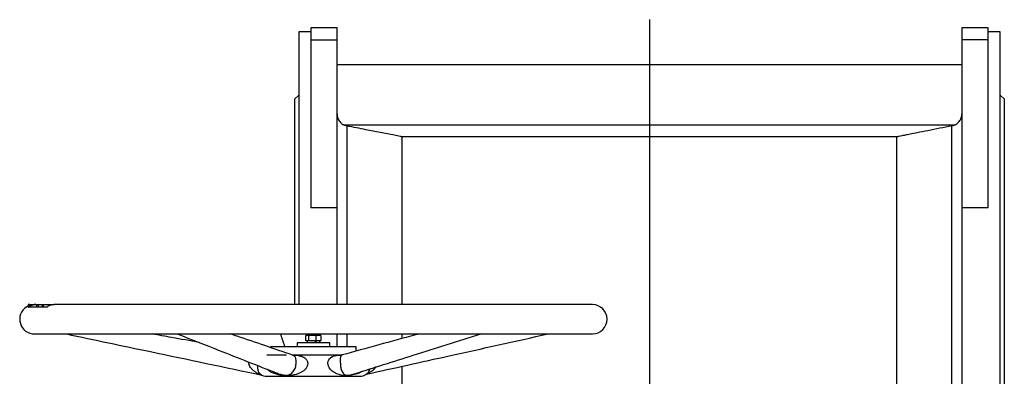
# Model space of a CAD drawing. Extents: x 562 to 5534, y -3603 to 136.
# Tile 15 of 15: x 4276 to 5483, y -354 to 83. Entities that reach past the tile are written whole.
import ezdxf

# ---------------------------------------------------------------- set-up
doc = ezdxf.new("R2010")
doc.units = 0
doc.layers.get('0').update_dxf_attribs({"linetype": 'CONTINUOUS'})

msp = doc.modelspace()

# ---------------------------------------------------------------- linework, layer by layer
at = {"color": 7, "linetype": 'CONTINUOUS'}
for p, q in [((4664.8, 73.5), (4632.8, 73.5)), ((4632.8, 73.5), (4632.8, 58.6)), ((4664.8, 58.6), (4664.8, 73.5)), ((5462.8, 73.5), (5430.8, 73.5)), ((5430.8, 73.5), (5430.8, 58.6)), ((5462.8, 58.6), (5462.8, 73.5)), ((4632.8, 68.5), (4617.8, 68.5)), ((4617.8, 68.5), (4617.8, -266)), ((5477.8, 68.5), (5462.8, 68.5)), ((5477.8, -2046.5), (5477.8, 68.5)), ((4632.8, 58.6), (4664.8, 58.6)), ((4632.8, 58.6), (4632.8, -147.3)), ((4664.8, -147.3), (4664.8, 58.6)), ((5462.8, 58.6), (5430.8, 58.6)), ((5430.8, 58.6), (5430.8, -147.3)), ((5462.8, -147.3), (5462.8, 58.6)), ((4664.8, 28.5), (5430.8, 28.5)), ((4617.8, -9), (4612.8, -14)), ((5482.8, -14), (5477.8, -9)), ((4612.8, -14), (4612.8, -266)), ((5482.8, -989), (5482.8, -14)), ((4672.7, -45.4), (4676.9, -46.9)), ((4672.7, -45.4), (5422.8, -45.4)), ((5418.6, -46.9), (5422.8, -45.4)), ((4744.8, -266), (4744.8, -60.4)), ((5350.8, -60.4), (4744.8, -60.4)), ((5350.8, -60.4), (5350.8, -651)), ((4664.8, -147.3), (4632.8, -147.3)), ((4664.8, -266), (4664.8, -147.3)), ((5430.8, -147.3), (5430.8, -831.5)), ((5462.8, -147.3), (5430.8, -147.3)), ((4284.2, -269), (4283.8, -269)), ((4309.3, -269), (4285.7, -269)), ((4286, -266), (4286, -268)), ((4286.9, -266), (4286, -266)), ((4286.9, -267.6), (4286.9, -266)), ((4286.9, -266), (4287.1, -266)), ((4287.1, -266), (4287.1, -267.5)), ((4287.8, -266), (4287.1, -266)), ((4287.8, -267.3), (4287.8, -266)), ((4287.8, -266), (4293.3, -266)), ((4293.3, -266), (4293.4, -266)), ((4294, -266), (4293.4, -266)), ((4295.6, -266), (4294.1, -266)), ((4296.9, -269), (4296.9, -266)), ((4296.9, -266), (4298.6, -266)), ((4298.6, -266), (4298.6, -269)), ((4298.6, -266), (4303.1, -266)), ((4303.3, -266), (4303.3, -269)), ((4303.9, -266), (4303.9, -269)), ((4303.9, -266), (4304.7, -266)), ((4304.7, -266), (4304.7, -269)), ((4304.7, -266), (4310.9, -266)), ((4311, -266), (4311, -268)), ((4311.5, -266), (4311.5, -267.7)), ((4977.8, -266), (4318.5, -266)), ((4293.8, -302), (4977.8, -302)), ((4615.8, -313), (4615.8, -318)), ((4655.8, -313), (4615.8, -313)), ((4626.6, -310.4), (4626.6, -304)), ((4630.1, -304), (4626.6, -304)), ((4630.1, -310.4), (4626.6, -310.4)), ((4628.1, -310.4), (4628.1, -313)), ((4630.1, -310.4), (4630.1, -304)), ((4639.3, -304), (4630.1, -304)), ((4639.3, -310.4), (4630.1, -310.4)), ((4635.7, -304), (4634.7, -302)), ((4639.3, -310.4), (4639.3, -304)), ((4644.9, -304), (4639.3, -304)), ((4644.9, -310.4), (4639.3, -310.4)), ((4643.5, -313), (4643.5, -310.4)), ((4644.9, -304), (4644.9, -310.4)), ((4655.8, -318), (4655.8, -313)), ((4664.8, -318), (4664.8, -302)), ((4744.8, -307.5), (4744.8, -302)), ((4583.3, -318), (4583.3, -318.8)), ((4688.3, -318), (4583.3, -318)), ((4688.3, -323.1), (4688.3, -318)), ((4610.1, -328), (4610.6, -328.1)), ((4611.9, -328.1), (4612.1, -328.1)), ((4671, -327.8), (4670.6, -328)), ((4744.8, -467), (4744.8, -341.6))]:
    msp.add_line(p, q, dxfattribs=at)
msp.add_line((5047.8, 83.5), (5047.8, -2067.9))
at = {"color": 8, "linetype": 'CONTINUOUS'}
for p, q in [((4676.9, -46.9), (4676.9, -266)), ((5418.6, -663.8), (5418.6, -46.9)), ((4676.9, -302), (4676.9, -318)), ((4556.6, -337.4), (4556.7, -336.6)), ((4602.2, -328), (4602.3, -328))]:
    msp.add_line(p, q, dxfattribs=at)
at = {"color": 8, "linetype": 'CONTINUOUS', "flags": 128}
msp.add_lwpolyline([(4695, -348.1), (4693.9, -348.9), (4691.8, -350), (4689.5, -350.9), (4686.1, -351.9), (4682.6, -352.7), (4679.1, -353.1), (4675.7, -353.3), (4672.7, -353.1), (4670, -352.7), (4667.2, -351.9), (4664.5, -350.9), (4662.9, -350.2), (4661.5, -349.5), (4660.1, -348.6), (4658.9, -347.7), (4657.9, -346.8), (4657.1, -346), (4656.3, -345.1), (4655.2, -343.3), (4654.7, -342.5), (4654.3, -341.5), (4653.8, -339.5), (4653.7, -337.4), (4654, -335.6), (4654.6, -333.9), (4655.5, -332.7), (4656.5, -331.6), (4659, -329.9), (4661.6, -328.9), (4664.2, -328.4), (4666.7, -328.1), (4669.3, -328), (4669.3, -328)], dxfattribs=at)
at = {"color": 7, "linetype": 'CONTINUOUS'}
for centre, radius, start, end in [((4293.8, -284), 18, 123.5573, 270), ((4977.8, -284), 18, 270, 90), ((4669.3, -315.3), 12.7, 269.9961, 276.9989), ((4692.8, -341), 13, 270, 337.6418), ((4578.8, -341), 13, 232.3463, 270)]:
    msp.add_arc(centre, radius, start, end, dxfattribs=at)
for centre, major_axis, start_param, end_param in [((4635.8, -313), (-7.2, 21.1), 4.669632, 4.792842), ((4635.8, -309.2), (-4.8, 14), 4.394929, 4.583819), ((4635.8, -309.2), (-7.2, 21.1), 4.488984, 4.612834)]:
    msp.add_ellipse(centre, major_axis=major_axis, ratio=0.125034, start_param=start_param, end_param=end_param, dxfattribs=at)
for points, knots in [([(4664.8, -32.2), (4664.8, -33), (4664.9, -34.7), (4665.5, -37.2), (4666.6, -39.5), (4668, -41.6), (4669.7, -43.5), (4671.4, -44.7), (4672.4, -45.3), (4672.7, -45.4)], [0, 0, 0, 0, 0.153884, 0.312226, 0.466107, 0.624451, 0.778327, 0.936667, 1, 1, 1, 1]), ([(5422.8, -45.4), (5423.5, -45), (5425, -44.1), (5426.8, -42.4), (5428.4, -40.4), (5429.6, -38.2), (5430.4, -35.8), (5430.7, -33.7), (5430.8, -32.5), (5430.8, -32.2)], [0, 0, 0, 0, 0.153865, 0.312189, 0.466053, 0.624378, 0.778253, 0.936586, 1, 1, 1, 1]), ([(4744.8, -60.4), (4744.7, -60.4), (4744.6, -60.4), (4743.8, -60.2), (4741.8, -59.7), (4738.8, -59.1), (4733.6, -58.1), (4726.6, -56.7), (4717.8, -54.9), (4708.9, -53.2), (4699.2, -51.3), (4688.5, -49.2), (4680.8, -47.7), (4676.9, -46.9)], [0, 0, 0, 0, 0.014238, 0.032794, 0.066291, 0.120866, 0.175708, 0.300225, 0.425086, 0.550296, 0.675289, 0.837641, 1, 1, 1, 1]), ([(5418.6, -46.9), (5413.7, -47.9), (5403.9, -49.8), (5389.7, -52.6), (5377.5, -55), (5368.2, -56.8), (5361.9, -58.1), (5357.3, -59), (5354.2, -59.6), (5352.1, -60.1), (5351.1, -60.3), (5350.8, -60.4), (5350.8, -60.4), (5350.8, -60.4)], [0, 0, 0, 0, 0.206483, 0.41294, 0.597759, 0.724124, 0.810945, 0.871057, 0.928943, 0.957924, 0.979491, 0.994101, 1, 1, 1, 1]), ([(4294.3, -266.1), (4293.7, -266.1), (4292.1, -266.1), (4289.5, -266.6), (4286.7, -267.5), (4285, -268.5), (4284.2, -269)], [0, 0, 0, 0, 0.165252, 0.444717, 0.732287, 1, 1, 1, 1]), ([(4285.7, -269), (4286.6, -268.5), (4288.3, -267.5), (4291.2, -266.5), (4294.1, -266), (4296, -266.1), (4296.9, -266.1)], [0, 0, 0, 0, 0.252056, 0.511419, 0.763476, 1, 1, 1, 1]), ([(4296.1, -266), (4296.2, -266), (4296.4, -266), (4296.6, -266), (4296.8, -266)], [0, 0, 0, 0, 0.414757, 1, 1, 1, 1]), ([(4303.3, -266), (4303.3, -266), (4303.4, -266), (4303.7, -266), (4303.9, -266), (4303.9, -266)], [0, 0, 0, 0, 0.4964, 0.748141, 1, 1, 1, 1]), ([(4318.6, -266.1), (4318, -266.1), (4316.6, -266.1), (4314.2, -266.6), (4311.6, -267.5), (4310, -268.5), (4309.3, -269)], [0, 0, 0, 0, 0.157998, 0.439898, 0.729961, 1, 1, 1, 1]), ([(4311.1, -266), (4311.1, -266), (4311.1, -266), (4311.4, -266), (4311.5, -266)], [0, 0, 0, 0, 0.641191, 1, 1, 1, 1]), ([(4311.5, -266), (4311.9, -266), (4312.6, -266), (4314.6, -266), (4316.6, -266), (4317.8, -266), (4318.2, -266)], [0, 0, 0, 0, 0.298378, 0.586406, 0.867277, 1, 1, 1, 1]), ([(4333, -302), (4367.4, -309.3), (4447.3, -326.1), (4527.2, -342.9), (4572.7, -352.5)], [0, 0, 0, 0, 0.431192, 1, 1, 1, 1]), ([(4495.7, -312.5), (4484.5, -310.5), (4465.3, -307), (4446.2, -303.5), (4438.3, -302)], [0, 0, 0, 0, 0.585855, 1, 1, 1, 1]), ([(4469, -302), (4486.1, -308.8), (4526.7, -324.7), (4567.3, -340.7), (4590.8, -350)], [0, 0, 0, 0, 0.421051, 1, 1, 1, 1]), ([(4610.4, -328), (4587.7, -320.3), (4562.3, -311.6), (4536.9, -303), (4534.1, -302)], [0, 0, 0, 0, 0.891122, 1, 1, 1, 1]), ([(4595.3, -302), (4595.5, -302.5), (4595.9, -303.6), (4596.4, -305.2), (4596.9, -306.7), (4597.4, -308.1), (4597.8, -309.2), (4598.2, -310.3), (4598.5, -311.3), (4598.9, -312.4), (4599.3, -313.5), (4599.7, -314.7), (4600.1, -316), (4600.5, -317.1), (4600.8, -317.9), (4600.9, -318)], [0, 0, 0, 0, 0.08913, 0.197933, 0.293662, 0.376316, 0.445892, 0.512806, 0.577656, 0.645273, 0.715661, 0.788818, 0.864744, 0.965382, 1, 1, 1, 1]), ([(4765.2, -302), (4763.8, -302.4), (4732.3, -311), (4700.9, -319.6), (4671, -327.8)], [0, 0, 0, 0, 0.046736, 1, 1, 1, 1]), ([(4685.6, -351.1), (4709.8, -343.4), (4761.7, -327.1), (4813.6, -310.7), (4841.3, -302)], [0, 0, 0, 0, 0.467148, 1, 1, 1, 1]), ([(4700.4, -351.5), (4734.3, -344), (4808.7, -327.5), (4883.1, -311), (4923.5, -302)], [0, 0, 0, 0, 0.456129, 1, 1, 1, 1]), ([(4602.3, -328), (4600.3, -328), (4596.3, -328), (4591.1, -328), (4586.5, -328), (4583, -328), (4580.4, -328), (4579, -328), (4578.9, -328), (4578.8, -328)], [0, 0, 0, 0, 0.140566, 0.285157, 0.43256, 0.581413, 0.730264, 0.877667, 1, 1, 1, 1]), ([(4622.6, -328), (4620.4, -328), (4616.1, -328), (4612.1, -328), (4610.1, -328)], [0, 0, 0, 0, 0.500002, 1, 1, 1, 1]), ([(4612.1, -328.1), (4611.8, -328.1), (4611.1, -328.2), (4610.7, -328.1), (4610.4, -328)], [0, 0, 0, 0, 0.422027, 1, 1, 1, 1]), ([(4621.2, -329.5), (4621.7, -329.7), (4622.6, -330), (4624, -330.7), (4625.3, -331.5), (4626.4, -332.5), (4627.4, -333.6), (4628.3, -335.1), (4628.8, -336.8), (4628.9, -338.6), (4628.6, -340.5), (4627.9, -342.4), (4627, -344), (4625.4, -345.9), (4623.2, -347.8), (4621.3, -348.9), (4620.3, -349.5)], [0, 0, 0, 0, 0.068551, 0.13289, 0.193111, 0.249399, 0.314548, 0.374932, 0.438698, 0.500374, 0.562897, 0.624312, 0.688295, 0.749304, 0.870166, 1, 1, 1, 1]), ([(4669.3, -328), (4667.6, -328), (4664.3, -328), (4658.8, -328), (4653, -328), (4647, -328), (4640.8, -328), (4634.6, -328), (4628.5, -328), (4624.5, -328), (4622.6, -328)], [0, 0, 0, 0, 0.122456, 0.247066, 0.373157, 0.500001, 0.626844, 0.752934, 0.877545, 1, 1, 1, 1]), ([(4670.6, -327.9), (4670.4, -328), (4670, -328.1), (4669.5, -328.2), (4669, -328.2), (4668.6, -328.2), (4668.6, -328.2), (4668.6, -328.1)], [0, 0, 0, 0, 0.136767, 0.290828, 0.467619, 0.671221, 1, 1, 1, 1]), ([(4578.8, -354), (4578.8, -354), (4578.8, -354), (4579.3, -354), (4580.4, -354), (4582, -354), (4584.3, -354), (4587.1, -354), (4590.5, -354), (4594.3, -354), (4598.5, -354), (4603.4, -354), (4609.2, -354), (4615.8, -354), (4620.3, -354), (4622.6, -354)], [0, 0, 0, 0, 0.034479, 0.107035, 0.182609, 0.258191, 0.33517, 0.41256, 0.489951, 0.56693, 0.642504, 0.718085, 0.814757, 0.90879, 1, 1, 1, 1]), ([(4622.6, -354), (4624.3, -354), (4627.7, -354), (4633, -354), (4638.4, -354), (4644, -354), (4649.6, -354), (4655.1, -354), (4660.5, -354), (4665.7, -354), (4670.5, -354), (4675, -354), (4679, -354), (4682.9, -354), (4686.4, -354), (4689.3, -354), (4691.2, -354), (4692.3, -354), (4692.7, -354), (4692.7, -354), (4692.7, -354)], [0, 0, 0, 0, 0.050704, 0.101405, 0.155149, 0.208898, 0.264882, 0.320871, 0.377896, 0.435226, 0.492556, 0.549581, 0.605565, 0.661555, 0.733167, 0.802826, 0.870393, 0.921091, 0.971797, 1, 1, 1, 1])]:
    msp.add_open_spline(points, degree=3, knots=knots, dxfattribs=at)
at = {"color": 8, "linetype": 'CONTINUOUS'}
for points, knots in [([(4572.3, -352.3), (4571.8, -352.2), (4570.5, -351.8), (4567.9, -350.7), (4565.1, -349.2), (4562.3, -347.1), (4559.9, -344.7), (4558.1, -342.3), (4557, -340.1), (4556.6, -338.5), (4556.6, -337.7), (4556.6, -337.4)], [0, 0, 0, 0, 0.092062, 0.225769, 0.397758, 0.557042, 0.698543, 0.818661, 0.917524, 0.960364, 1, 1, 1, 1]), ([(4590.8, -349.9), (4591.6, -350.2), (4593.9, -351.2), (4597.1, -352), (4600.4, -352.6), (4602.8, -352.8), (4604.9, -352.6), (4606.5, -351.9), (4608.3, -350.8), (4610.2, -349.2), (4611.9, -347.1), (4613.3, -344.8), (4614.1, -342.3), (4614.4, -340.2), (4614.6, -338.5), (4614.6, -337.7), (4614.6, -337.4)], [0, 0, 0, 0, 0.055784, 0.168881, 0.225711, 0.28052, 0.335253, 0.420784, 0.506042, 0.615878, 0.717804, 0.807811, 0.884558, 0.947542, 0.974613, 1, 1, 1, 1]), ([(4614.6, -337.4), (4614.6, -337), (4614.7, -336.4), (4614.6, -335), (4614.5, -333.3), (4614.1, -331.6), (4613.3, -330.1), (4612.1, -328.9), (4611.1, -328.2), (4610.5, -328.1), (4610.4, -328.1)], [0, 0, 0, 0, 0.049191, 0.100352, 0.2151, 0.357388, 0.528578, 0.723639, 0.937528, 1, 1, 1, 1]), ([(4612.1, -328.1), (4612.7, -328.1), (4614.5, -328.1), (4617.5, -328.5), (4619.9, -329.2), (4621.2, -329.5)], [0, 0, 0, 0, 0.183686, 0.594847, 1, 1, 1, 1]), ([(4670.6, -328), (4670.5, -328), (4670.1, -328.2), (4669.5, -328.9), (4669, -330.1), (4668.7, -331.6), (4668.6, -333.3), (4668.7, -335), (4668.8, -336.4), (4668.8, -337), (4668.8, -337.4)], [0, 0, 0, 0, 0.106789, 0.312361, 0.498906, 0.660315, 0.795245, 0.90472, 0.953188, 1, 1, 1, 1]), ([(4668.8, -337.4), (4668.8, -337.7), (4668.9, -338.5), (4668.9, -340.1), (4669.1, -342.3), (4669.5, -344.7), (4670.4, -347.1), (4671.5, -349.2), (4672.9, -350.9), (4674.1, -352), (4675.3, -352.6), (4676.8, -352.8), (4679.4, -352.6), (4682.4, -352), (4684.6, -351.3), (4685.6, -351)], [0, 0, 0, 0, 0.027096, 0.056381, 0.123962, 0.206076, 0.302806, 0.411693, 0.529265, 0.651409, 0.712783, 0.771976, 0.831086, 0.923457, 1, 1, 1, 1]), ([(4567.3, -340.7), (4567.3, -340.8), (4567.3, -341.2), (4567.2, -342), (4567.2, -343.2), (4567.3, -344.3), (4567.5, -345.4), (4567.7, -346.3), (4567.9, -347.2), (4568.3, -348.1), (4568.9, -349.2), (4569.6, -350.2), (4570.3, -351), (4570.7, -351.2), (4570.8, -351.3)], [0, 0, 0, 0, 0.011436, 0.06758, 0.137588, 0.211425, 0.28989, 0.35992, 0.43364, 0.511249, 0.648211, 0.795721, 0.953903, 1, 1, 1, 1]), ([(4620.3, -349.5), (4619.3, -349.9), (4617.5, -350.8), (4614.6, -351.7), (4611.8, -352.4), (4609, -352.9), (4606.1, -353.3), (4603.1, -353.3), (4599.8, -353.1), (4596.4, -352.7), (4593.3, -352.2), (4590.5, -351.5), (4588.1, -350.8), (4585.7, -349.9), (4583.7, -348.9), (4582.1, -347.8), (4580.8, -346.8), (4579.9, -346), (4579.6, -345.6), (4579.5, -345.5)], [0, 0, 0, 0, 0.072497, 0.147642, 0.221604, 0.296261, 0.370237, 0.442992, 0.515741, 0.589942, 0.664213, 0.720399, 0.774964, 0.832152, 0.885526, 0.924845, 0.961746, 0.996354, 1, 1, 1, 1]), ([(4712.4, -342.6), (4711.9, -343.3), (4710.6, -344.9), (4708.1, -347.1), (4705, -349.2), (4702.5, -350.4), (4701.2, -350.9), (4701.1, -350.9)], [0, 0, 0, 0, 0.159746, 0.40504, 0.681158, 0.979308, 1, 1, 1, 1]), ([(4704.8, -346), (4704.8, -346), (4704.9, -345.7), (4705.1, -345.4), (4705.1, -344.9), (4705.2, -344.9)], [0, 0, 0, 0, 0.015702, 0.861724, 1, 1, 1, 1])]:
    msp.add_open_spline(points, degree=3, knots=knots, dxfattribs=at)

doc.saveas('drawing.dxf')
